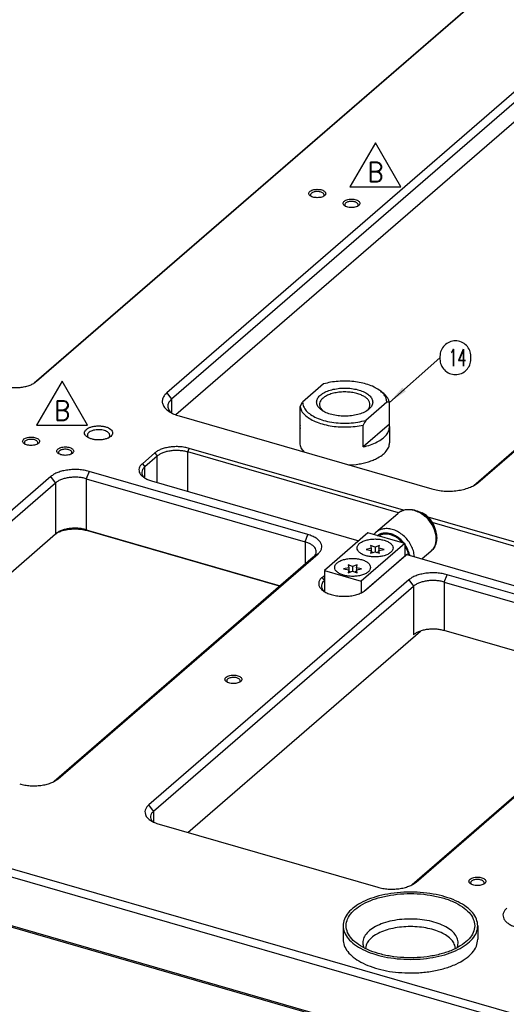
# Model space of a CAD drawing. Header units: inches. Extents: x 0 to 882, y 0 to 559.
# Tile 5 of 30: x 253 to 340, y 243 to 418. Entities that reach past the tile are written whole.
import ezdxf

# ---------------------------------------------------------------- set-up
doc = ezdxf.new("R2010")
doc.units = ezdxf.units.IN
doc.layers.add('1', color=7, linetype='Continuous')
doc.styles.add('CONVERTER_11', font='txt.shx', dxfattribs={"width": 0.9})
doc.styles.add('CONVERTER_12', font='txt.shx', dxfattribs={"width": 0.63})
doc.dimstyles.get("Standard").update_dxf_attribs({"dimtxt": 0.18, "dimasz": 0.18, "dimexe": 0.18, "dimexo": 0.0625, "dimgap": 0.09, "dimtad": 0, "dimtih": 1, "dimtoh": 1, "dimdec": 4, "dimzin": 0, "dimdsep": 46, "dimtxsty": 'Standard', "dimcen": 0.09, "dimadec": 0, "dimazin": 0, "dimtfac": 1, "dimtdec": 4, "dimtofl": 0, "dimtmove": 0, "dimatfit": 3, "dimfxl": 1, "dimtolj": 1, "dimtzin": 0, "dimarcsym": 0})

# ---------------------------------------------------------------- blocks, each defined once
blk = doc.blocks.new('REV_TRIANGLE__13', base_point=(316.77, 390.85))
at = {"layer": '1', "color": 7, "linetype": 'Continuous'}
for p, q in [((316.77, 396.1), (312.22, 388.22)), ((321.32, 388.22), (316.77, 396.1)), ((312.22, 388.22), (321.32, 388.22))]:
    blk.add_line(p, q, dxfattribs=at)
at = {"layer": '1', "color": 3, "insert": (316.77, 390.85), "char_height": 3.5, "attachment_point": 5, "line_spacing_factor": 1.080432, "style": 'CONVERTER_11'}
blk.add_mtext('B', dxfattribs=at)
blk = doc.blocks.new('REV_TRIANGLE__14', base_point=(260.93, 348.35))
at = {"layer": '1', "color": 7, "linetype": 'Continuous'}
for p, q in [((260.93, 353.6), (256.38, 345.73)), ((265.48, 345.73), (260.93, 353.6)), ((256.38, 345.73), (265.48, 345.73))]:
    blk.add_line(p, q, dxfattribs=at)
at = {"layer": '1', "color": 3, "insert": (260.93, 348.35), "char_height": 3.5, "attachment_point": 5, "line_spacing_factor": 1.080432, "style": 'CONVERTER_11'}
blk.add_mtext('B', dxfattribs=at)
blk = doc.blocks.new('bushing_E7018-21702_2', base_point=(303.3, 341.87))
at = {"color": 7, "linetype": 'Continuous'}
for p, q in [((307.54, 353.09), (303.8, 349.85)), ((317.83, 351.73), (317.42, 352.01)), ((303.34, 349.02), (303.57, 349.44)), ((303.57, 349.44), (303.8, 349.85)), ((318.8, 349.84), (315.06, 346.6)), ((319.03, 349.84), (318.8, 349.84)), ((319.26, 349.81), (319.03, 349.84)), ((319.26, 345.91), (319.26, 349.81)), ((303.34, 345.12), (303.34, 349.02)), ((306.95, 348.83), (307.34, 348.37)), ((314.82, 346.19), (314.6, 345.77)), ((319.26, 345.91), (314.6, 341.87)), ((314.6, 341.87), (314.6, 345.77)), ((315.06, 346.6), (314.82, 346.19)), ((319.3, 345.52), (319.26, 345.91)), ((303.34, 345.67), (303.3, 345.52)), ((303.3, 345.52), (303.34, 345.12)), ((303.3, 345.52), (303.3, 342.62)), ((319.3, 345.52), (319.3, 342.62))]:
    blk.add_line(p, q, dxfattribs=at)
for points, knots in [([(317.42, 352.01), (317.13, 352.2), (316.5, 352.59), (315.42, 353.01), (314.2, 353.33), (312.89, 353.54), (311.52, 353.62), (310.15, 353.57), (308.81, 353.42), (307.96, 353.2), (307.54, 353.09)], [0, 0, 0, 0, 1.043593, 2.20717, 3.471256, 4.80844, 6.186343, 7.570035, 8.924237, 10.215488, 10.215488, 10.215488, 10.215488]), ([(316.3, 349.85), (316.27, 350.06), (316.2, 350.5), (315.71, 351.07), (315.02, 351.56), (314.11, 351.94), (313.05, 352.22), (311.89, 352.36), (310.7, 352.36), (309.55, 352.22), (308.49, 351.94), (307.58, 351.56), (306.88, 351.07), (306.42, 350.5), (306.24, 349.85), (306.42, 349.2), (306.88, 348.63), (307.58, 348.14), (308.49, 347.75), (309.55, 347.48), (310.7, 347.34), (311.89, 347.34), (313.05, 347.48), (314.11, 347.75), (315.02, 348.14), (315.71, 348.63), (316.2, 349.2), (316.27, 349.64), (316.3, 349.85)], [0, 0, 0, 0, 0.615678, 1.32296, 2.168458, 3.155241, 4.258678, 5.437873, 6.643239, 7.822434, 8.925871, 9.912655, 10.758151, 11.465434, 12.081112, 12.69679, 13.404073, 14.249569, 15.236353, 16.339789, 17.518984, 18.724351, 19.903546, 21.006983, 21.993766, 22.839263, 23.546546, 24.162224, 24.162224, 24.162224, 24.162224]), ([(313.24, 351.45), (312.92, 351.51), (312.27, 351.64), (311.26, 351.68), (310.25, 351.62), (309.3, 351.45), (308.45, 351.18), (307.74, 350.82), (307.19, 350.39), (306.86, 349.89), (306.75, 349.33), (306.89, 349), (306.95, 348.83)], [0, 0, 0, 0, 0.981645, 2.000862, 3.018468, 3.99543, 4.896627, 5.695179, 6.378312, 6.956273, 7.47287, 8.000972, 8.000972, 8.000972, 8.000972]), ([(315.2, 348.29), (315.33, 348.42), (315.59, 348.67), (315.8, 349.15), (315.81, 349.64), (315.61, 350.12), (315.23, 350.55), (314.69, 350.92), (314.01, 351.23), (313.51, 351.37), (313.24, 351.45)], [0, 0, 0, 0, 0.566629, 1.05973, 1.522406, 2.01097, 2.570351, 3.221723, 3.966169, 4.79134, 4.79134, 4.79134, 4.79134]), ([(318.8, 349.84), (318.78, 350.04), (318.75, 350.44), (318.46, 351.02), (318.02, 351.56), (317.63, 351.86), (317.42, 352.01)], [0, 0, 0, 0, 0.582591, 1.203637, 1.892329, 2.664888, 2.664888, 2.664888, 2.664888]), ([(319.26, 349.81), (319.21, 349.98), (319.11, 350.34), (318.8, 350.84), (318.37, 351.32), (318.02, 351.58), (317.83, 351.73)], [0, 0, 0, 0, 0.536446, 1.113627, 1.746582, 2.443559, 2.443559, 2.443559, 2.443559]), ([(303.8, 349.85), (303.83, 349.59), (303.91, 349.02), (304.45, 348.26), (305.25, 347.58), (306.31, 347.01), (307.58, 346.56), (309, 346.25), (310.53, 346.09), (312.08, 346.1), (313.61, 346.24), (314.58, 346.49), (315.06, 346.6)], [0, 0, 0, 0, 0.797405, 1.687136, 2.724995, 3.92622, 5.27737, 6.746657, 8.290935, 9.860777, 11.404742, 12.87343, 12.87343, 12.87343, 12.87343]), ([(303.34, 349.02), (303.42, 348.77), (303.59, 348.22), (304.21, 347.52), (305.04, 346.89), (306.09, 346.35), (307.33, 345.92), (308.7, 345.61), (310.16, 345.43), (311.66, 345.4), (313.15, 345.49), (314.12, 345.68), (314.6, 345.77)], [0, 0, 0, 0, 0.798568, 1.701227, 2.740487, 3.921923, 5.232299, 6.645894, 8.128901, 9.642726, 11.146784, 12.601113, 12.601113, 12.601113, 12.601113]), ([(314.6, 341.87), (315.04, 341.99), (315.89, 342.21), (317.05, 342.7), (318.01, 343.29), (318.72, 343.97), (319.2, 344.72), (319.27, 345.26), (319.3, 345.52)], [0, 0, 0, 0, 1.376983, 2.635383, 3.754526, 4.729488, 5.578778, 6.351929, 6.351929, 6.351929, 6.351929])]:
    blk.add_open_spline(points, degree=3, knots=knots, dxfattribs=at)
blk = doc.blocks.new('bushings_pogotower', base_point=(303.3, 63.42))
blk.add_blockref('bushing_E7018-21702_2', (303.3, 341.87))
blk = doc.blocks.new('washer1__22', base_point=(324.62, 326.76))
at = {"color": 7, "linetype": 'Continuous'}
for p, q in [((324.62, 330.29), (325.11, 330.11)), ((327.53, 326.8), (327.53, 326.76))]:
    blk.add_line(p, q, dxfattribs=at)
blk.add_open_spline([(327.53, 326.8), (327.49, 327.02), (327.4, 327.47), (327.12, 328.11), (326.74, 328.72), (326.27, 329.27), (325.73, 329.75), (325.32, 329.99), (325.11, 330.11)], degree=3, knots=[0, 0, 0, 0, 0.673009, 1.374344, 2.094324, 2.821155, 3.542299, 4.245834, 4.245834, 4.245834, 4.245834], dxfattribs=at)
blk = doc.blocks.new('23796-0S111__23', base_point=(307.67, 315.91))
at = {"color": 7, "linetype": 'Continuous'}
for p, q in [((315.42, 326.53), (307.67, 319.82)), ((322, 324.63), (315.42, 326.53)), ((317.37, 325.97), (317.58, 326.1)), ((320.94, 325.44), (321.6, 324.75)), ((322, 324.63), (314.25, 317.92)), ((322, 324.63), (322, 322.44)), ((322, 324.23), (322.5, 323.28)), ((322.5, 323.28), (322.62, 322.61)), ((307.67, 319.82), (314.25, 317.92)), ((307.67, 319.82), (307.67, 316.14)), ((314.25, 317.92), (314.25, 315.91))]:
    blk.add_line(p, q, dxfattribs=at)
for points, knots in [([(319.91, 323.85), (319.88, 323.99), (319.83, 324.31), (319.46, 324.7), (318.95, 325.02), (318.29, 325.26), (317.53, 325.42), (316.71, 325.47), (315.89, 325.42), (315.13, 325.26), (314.47, 325.02), (313.95, 324.7), (313.6, 324.31), (313.47, 323.85), (313.6, 323.4), (313.95, 323.01), (314.47, 322.68), (315.13, 322.44), (315.89, 322.29), (316.71, 322.23), (317.53, 322.29), (318.29, 322.44), (318.95, 322.68), (319.46, 323.01), (319.83, 323.4), (319.88, 323.71), (319.91, 323.85)], [0, 0, 0, 0, 0.428225, 0.92933, 1.536306, 2.24615, 3.034308, 3.864321, 4.694334, 5.482492, 6.192336, 6.799312, 7.300417, 7.728642, 8.156867, 8.657972, 9.264948, 9.974793, 10.76295, 11.592963, 12.422976, 13.211134, 13.920978, 14.527954, 15.029059, 15.457284, 15.457284, 15.457284, 15.457284]), ([(320.94, 325.44), (320.76, 325.57), (320.4, 325.83), (319.82, 326.1), (319.23, 326.28), (318.64, 326.34), (318.08, 326.29), (317.74, 326.16), (317.58, 326.1)], [0, 0, 0, 0, 0.665567, 1.309199, 1.924653, 2.508894, 3.062954, 3.592441, 3.592441, 3.592441, 3.592441]), ([(315.91, 320.39), (315.88, 320.53), (315.83, 320.84), (315.46, 321.23), (314.95, 321.55), (314.29, 321.8), (313.53, 321.95), (312.71, 322.01), (311.89, 321.95), (311.13, 321.8), (310.47, 321.55), (309.95, 321.23), (309.6, 320.84), (309.47, 320.39), (309.6, 319.93), (309.95, 319.54), (310.47, 319.22), (311.13, 318.98), (311.89, 318.82), (312.71, 318.77), (313.53, 318.82), (314.29, 318.98), (314.95, 319.22), (315.46, 319.54), (315.83, 319.93), (315.88, 320.24), (315.91, 320.39)], [0, 0, 0, 0, 0.428225, 0.92933, 1.536306, 2.24615, 3.034308, 3.864321, 4.694334, 5.482492, 6.192336, 6.799312, 7.300417, 7.728642, 8.156867, 8.657972, 9.264948, 9.974793, 10.76295, 11.592963, 12.422976, 13.211134, 13.920978, 14.527954, 15.029059, 15.457284, 15.457284, 15.457284, 15.457284])]:
    blk.add_open_spline(points, degree=3, knots=knots, dxfattribs=at)
blk = doc.blocks.new('bearing_HK0509__24', base_point=(316.47, 321.89))
at = {"color": 7, "linetype": 'Continuous'}
for p, q in [((316.86, 326.65), (320.76, 330.02)), ((320.76, 330.02), (320.85, 330.1)), ((320.85, 330.1), (321.05, 330.24)), ((321.05, 330.24), (321.11, 330.28)), ((321.11, 330.28), (321.24, 330.36)), ((321.24, 330.36), (321.25, 330.36)), ((321.25, 330.36), (321.39, 330.43)), ((321.39, 330.43), (321.47, 330.47)), ((321.47, 330.47), (321.7, 330.56)), ((321.7, 330.56), (321.93, 330.63)), ((321.93, 330.63), (322.19, 330.69)), ((322.19, 330.69), (322.42, 330.72)), ((322.42, 330.72), (322.67, 330.73)), ((322.67, 330.73), (322.92, 330.73)), ((322.92, 330.73), (323.17, 330.72)), ((323.17, 330.72), (323.31, 330.7)), ((323.31, 330.7), (323.43, 330.68)), ((323.43, 330.68), (323.68, 330.63)), ((323.68, 330.63), (323.94, 330.56)), ((323.94, 330.56), (324.19, 330.47)), ((324.19, 330.47), (324.44, 330.37)), ((324.44, 330.37), (324.68, 330.26)), ((324.68, 330.26), (324.92, 330.13)), ((324.92, 330.13), (325.16, 329.99)), ((325.16, 329.99), (325.61, 329.66)), ((325.61, 329.66), (325.82, 329.48)), ((325.82, 329.48), (326.03, 329.29)), ((326.03, 329.29), (326.23, 329.09)), ((326.23, 329.09), (326.41, 328.88)), ((326.41, 328.88), (326.59, 328.66)), ((326.59, 328.66), (326.76, 328.43)), ((326.76, 328.43), (326.91, 328.2)), ((316.6, 326.39), (316.77, 326.56)), ((316.77, 326.56), (316.79, 326.58)), ((316.79, 326.58), (316.86, 326.65)), ((326.91, 328.2), (327.13, 327.82)), ((327.13, 327.82), (327.29, 327.48)), ((327.29, 327.48), (327.3, 327.46)), ((327.3, 327.46), (327.4, 327.21)), ((327.4, 327.21), (327.48, 326.95)), ((327.48, 326.95), (327.55, 326.69)), ((327.55, 326.69), (327.61, 326.43)), ((316.47, 326.23), (316.56, 326.34)), ((316.56, 326.34), (316.6, 326.39)), ((327.61, 324.89), (327.55, 324.65)), ((327.61, 326.43), (327.65, 326.17)), ((327.65, 325.14), (327.61, 324.89)), ((327.65, 326.17), (327.68, 325.91)), ((327.68, 325.39), (327.65, 325.14)), ((327.68, 325.91), (327.69, 325.65)), ((327.69, 325.65), (327.68, 325.39)), ((326.65, 323.22), (325.11, 321.89)), ((326.83, 323.39), (326.65, 323.22)), ((326.99, 323.57), (326.83, 323.39)), ((327, 323.58), (326.99, 323.57)), ((327.15, 323.78), (327, 323.58)), ((327.27, 323.97), (327.15, 323.78)), ((327.38, 324.19), (327.27, 323.97)), ((327.47, 324.41), (327.38, 324.19)), ((327.52, 324.54), (327.47, 324.41)), ((327.55, 324.65), (327.52, 324.54))]:
    blk.add_line(p, q, dxfattribs=at)
at = {"color": 1, "linetype": 'Continuous'}
for p, q in [((317.1, 326.05), (317.18, 326.1)), ((321.92, 324.66), (321.92, 324.66)), ((322, 324.54), (322.06, 324.46)), ((322.82, 322.68), (322.84, 322.54)), ((323.7, 322.37), (323.7, 322.29))]:
    blk.add_line(p, q, dxfattribs=at)
at = {"color": 7, "linetype": 'Continuous'}
for points, knots in [([(320.84, 330.09), (320.83, 330.08), (320.8, 330.06), (320.78, 330.04), (320.76, 330.02)], [0, 0, 0, 0, 0.0526409, 0.1052719, 0.1052719, 0.1052719, 0.1052719]), ([(316.78, 326.57), (316.75, 326.55), (316.7, 326.49), (316.65, 326.44), (316.63, 326.41)], [0, 0, 0, 0, 0.1094067, 0.2189941, 0.2189941, 0.2189941, 0.2189941]), ([(316.94, 326.71), (316.93, 326.7), (316.9, 326.68), (316.88, 326.66), (316.86, 326.65)], [0, 0, 0, 0, 0.0526409, 0.1052719, 0.1052719, 0.1052719, 0.1052719])]:
    blk.add_open_spline(points, degree=3, knots=knots, dxfattribs=at)
at = {"color": 1, "linetype": 'Continuous'}
for points, knots in [([(326.65, 323.22), (326.83, 323.4), (327.19, 323.77), (327.5, 324.51), (327.64, 325.33), (327.57, 326.22), (327.32, 327.12), (326.9, 327.99), (326.33, 328.8), (325.62, 329.5), (324.83, 330.06), (323.98, 330.46), (323.11, 330.68), (322.27, 330.69), (321.49, 330.52), (321.05, 330.23), (320.84, 330.09)], [0, 0, 0, 0, 0.751856, 1.530662, 2.355907, 3.235845, 4.167626, 5.139508, 6.133736, 7.129468, 8.10566, 9.043948, 9.931569, 10.764264, 11.548652, 12.302768, 12.302768, 12.302768, 12.302768]), ([(323.7, 322.37), (323.66, 322.69), (323.57, 323.34), (323.19, 324.27), (322.64, 325.15), (321.95, 325.93), (321.14, 326.56), (320.25, 327.02), (319.34, 327.29), (318.46, 327.33), (317.62, 327.16), (317.17, 326.86), (316.94, 326.71)], [0, 0, 0, 0, 0.953189, 1.957297, 2.994342, 4.041193, 5.073264, 6.068176, 7.009462, 7.890291, 8.716667, 9.508496, 9.508496, 9.508496, 9.508496]), ([(321.92, 324.66), (321.75, 324.85), (321.43, 325.24), (320.85, 325.72), (320.23, 326.1), (319.58, 326.36), (318.92, 326.5), (318.29, 326.51), (317.69, 326.39), (317.35, 326.2), (317.18, 326.1)], [0, 0, 0, 0, 0.756627, 1.505959, 2.236358, 2.93822, 3.605292, 4.235931, 4.834115, 5.409696, 5.409696, 5.409696, 5.409696]), ([(322.82, 322.68), (322.79, 322.83), (322.72, 323.14), (322.55, 323.59), (322.34, 324.04), (322.16, 324.32), (322.06, 324.46)], [0, 0, 0, 0, 0.468584, 0.950439, 1.442976, 1.943078, 1.943078, 1.943078, 1.943078])]:
    blk.add_open_spline(points, degree=3, knots=knots, dxfattribs=at)
blk = doc.blocks.new('bearing_assy2_5', base_point=(307.67, 315.91))
for name, p in [('bearing_HK0509__24', (316.47, 321.89)), ('washer1__22', (324.62, 326.76)), ('23796-0S111__23', (307.67, 315.91))]:
    blk.add_blockref(name, p)
blk = doc.blocks.new('bearings', base_point=(90.63, 145.86))
blk.add_blockref('bearing_assy2_5', (307.67, 315.91))
blk = doc.blocks.new('21791-0S112', base_point=(311.01, 248.05))
at = {"color": 7, "linetype": 'Continuous'}
for p, q in [((311.01, 256.52), (311.01, 254.09)), ((335.01, 256.52), (335.01, 254.09)), ((315.11, 253.05), (315.01, 252.47)), ((331.02, 252.44), (330.92, 253.05))]:
    blk.add_line(p, q, dxfattribs=at)
at = {"color": 1, "linetype": 'Continuous'}
for p, q in [((314.65, 252.73), (314.69, 252.65)), ((331.32, 252.59), (331.38, 252.73))]:
    blk.add_line(p, q, dxfattribs=at)
at = {"color": 7, "linetype": 'Continuous'}
for points, knots in [([(335.01, 256.52), (334.97, 256.92), (334.86, 257.76), (334.1, 258.91), (332.96, 259.94), (331.45, 260.84), (329.64, 261.57), (327.57, 262.11), (325.34, 262.44), (323.01, 262.56), (320.69, 262.44), (318.46, 262.11), (316.39, 261.57), (314.57, 260.84), (313.06, 259.94), (311.93, 258.91), (311.17, 257.76), (311.06, 256.92), (311.01, 256.52)], [0, 0, 0, 0, 1.193036, 2.509543, 4.028008, 5.775521, 7.741099, 9.888554, 12.165418, 14.509339, 16.85326, 19.130123, 21.277578, 23.243157, 24.990669, 26.509135, 27.825642, 29.018678, 29.018678, 29.018678, 29.018678]), ([(334.46, 256.52), (334.41, 256.93), (334.3, 257.79), (333.46, 258.95), (332.24, 259.98), (330.63, 260.85), (328.69, 261.54), (326.52, 262.01), (324.2, 262.25), (321.83, 262.25), (319.51, 262.01), (317.33, 261.54), (315.4, 260.85), (313.79, 259.98), (312.56, 258.95), (311.76, 257.79), (311.47, 256.52), (311.76, 255.25), (312.56, 254.09), (313.79, 253.06), (315.4, 252.19), (317.33, 251.5), (319.51, 251.03), (321.83, 250.78), (324.2, 250.78), (326.52, 251.03), (328.69, 251.5), (330.63, 252.19), (332.24, 253.06), (333.46, 254.09), (334.3, 255.25), (334.41, 256.11), (334.46, 256.52)], [0, 0, 0, 0, 1.216308, 2.573811, 4.157096, 5.989179, 8.049546, 10.28983, 12.64441, 15.038112, 17.392691, 19.632976, 21.693342, 23.525426, 25.108711, 26.466214, 27.682522, 28.89883, 30.256333, 31.839617, 33.671702, 35.732067, 37.972352, 40.326932, 42.720634, 45.075213, 47.315498, 49.375864, 51.207948, 52.791233, 54.148735, 55.365044, 55.365044, 55.365044, 55.365044]), ([(311.01, 256.52), (311.06, 256.12), (311.16, 255.28), (311.93, 254.13), (313.06, 253.1), (314.56, 252.21), (316.37, 251.48), (318.43, 250.93), (320.66, 250.6), (322.98, 250.48), (325.3, 250.59), (327.53, 250.92), (329.6, 251.45), (331.41, 252.19), (332.95, 253.06), (333.72, 253.83), (334.08, 254.19)], [0, 0, 0, 0, 1.190707, 2.504225, 4.018747, 5.761419, 7.721525, 9.86325, 12.134557, 14.473537, 16.813547, 19.087872, 21.234389, 23.200672, 24.950297, 26.471614, 26.471614, 26.471614, 26.471614]), ([(334.08, 254.19), (334.35, 254.56), (334.87, 255.25), (334.97, 256.11), (335.01, 256.52)], [0, 0, 0, 0, 1.337503, 2.546847, 2.546847, 2.546847, 2.546847]), ([(311.01, 254.09), (311.06, 253.72), (311.15, 252.93), (311.83, 251.83), (312.85, 250.84), (314.22, 249.96), (315.88, 249.23), (317.77, 248.66), (319.84, 248.26), (321.28, 248.16), (322.01, 248.11)], [0, 0, 0, 0, 1.127956, 2.361676, 3.771463, 5.385465, 7.19936, 9.1867, 11.306334, 13.50769, 13.50769, 13.50769, 13.50769]), ([(322.01, 248.11), (322.84, 248.1), (324.47, 248.08), (326.87, 248.37), (329.1, 248.87), (331.09, 249.6), (332.74, 250.51), (333.99, 251.58), (334.85, 252.78), (334.96, 253.67), (335.01, 254.09)], [0, 0, 0, 0, 2.477079, 4.907231, 7.215101, 9.335369, 11.22046, 12.851181, 14.252405, 15.510767, 15.510767, 15.510767, 15.510767])]:
    blk.add_open_spline(points, degree=3, knots=knots, dxfattribs=at)
at = {"color": 1, "linetype": 'Continuous'}
for points, knots in [([(331.38, 252.73), (331.45, 253.03), (331.59, 253.64), (331.27, 254.6), (330.59, 255.46), (329.58, 256.21), (328.29, 256.83), (326.77, 257.31), (325.09, 257.62), (323.31, 257.74), (321.52, 257.68), (319.79, 257.43), (318.21, 257.01), (316.84, 256.43), (315.73, 255.71), (314.95, 254.89), (314.49, 253.96), (314.54, 253.33), (314.57, 253.02)], [0, 0, 0, 0, 0.912363, 1.84693, 2.908449, 4.152229, 5.586894, 7.189568, 8.917574, 10.716299, 12.525131, 14.282635, 15.931642, 17.424837, 18.731823, 19.849348, 20.815938, 21.722121, 21.722121, 21.722121, 21.722121]), ([(330.92, 253.05), (330.79, 253.32), (330.51, 253.89), (329.73, 254.59), (328.73, 255.21), (327.5, 255.71), (326.11, 256.08), (324.59, 256.31), (323.01, 256.39), (321.44, 256.31), (319.92, 256.08), (318.53, 255.71), (317.3, 255.21), (316.3, 254.59), (315.52, 253.89), (315.24, 253.32), (315.11, 253.05)], [0, 0, 0, 0, 0.882583, 1.900959, 3.076981, 4.404546, 5.859096, 7.404217, 8.996329, 10.58844, 12.133562, 13.588112, 14.915677, 16.091698, 17.110075, 17.992658, 17.992658, 17.992658, 17.992658]), ([(314.57, 253.02), (314.58, 252.97), (314.6, 252.87), (314.63, 252.78), (314.65, 252.73)], [0, 0, 0, 0, 0.1514873, 0.3050529, 0.3050529, 0.3050529, 0.3050529])]:
    blk.add_open_spline(points, degree=3, knots=knots, dxfattribs=at)
blk = doc.blocks.new('bushings_interface', base_point=(311.01, 248.05))
blk.add_blockref('21791-0S112', (311.01, 248.05))
blk = doc.blocks.new('0515-2034_M3x12_8', base_point=(311.11, 319.43))
at = {"color": 7, "linetype": 'Continuous'}
for p, q in [((312.02, 320.33), (311.11, 320.13)), ((311.11, 320.13), (312.02, 319.93)), ((311.91, 320.82), (312.02, 320.33)), ((312.71, 320.53), (311.91, 320.82)), ((312.02, 319.93), (311.91, 319.43)), ((311.91, 319.43), (312.71, 319.73)), ((312.02, 320.33), (312.02, 319.93)), ((312.02, 319.93), (312.02, 319.47)), ((312.02, 319.74), (312.38, 319.61)), ((313.51, 320.82), (312.71, 320.53)), ((312.71, 320.53), (312.71, 319.73)), ((312.71, 319.73), (313.51, 319.43)), ((313.04, 319.61), (313.4, 319.74)), ((313.4, 320.33), (313.51, 320.82)), ((313.4, 320.33), (313.4, 319.93)), ((314.31, 320.13), (313.4, 320.33)), ((313.4, 319.93), (314.31, 320.13)), ((313.51, 319.43), (313.4, 319.93)), ((313.4, 319.93), (313.4, 319.47))]:
    blk.add_line(p, q, dxfattribs=at)
blk = doc.blocks.new('0515-2034_M3x12_9', base_point=(315.11, 322.9))
at = {"color": 7, "linetype": 'Continuous'}
for p, q in [((316.02, 323.79), (315.11, 323.59)), ((315.11, 323.59), (316.02, 323.39)), ((315.91, 324.28), (316.02, 323.79)), ((316.71, 323.99), (315.91, 324.28)), ((316.02, 323.39), (315.91, 322.9)), ((315.91, 322.9), (316.71, 323.19)), ((316.02, 323.79), (316.02, 323.39)), ((316.02, 323.39), (316.02, 322.94)), ((316.02, 323.21), (316.38, 323.07)), ((317.51, 324.28), (316.71, 323.99)), ((316.71, 323.99), (316.71, 323.19)), ((316.71, 323.19), (317.51, 322.9)), ((317.04, 323.07), (317.4, 323.21)), ((317.4, 323.79), (317.51, 324.28)), ((317.4, 323.79), (317.4, 323.39)), ((318.31, 323.59), (317.4, 323.79)), ((317.4, 323.39), (318.31, 323.59)), ((317.51, 322.9), (317.4, 323.39)), ((317.4, 323.39), (317.4, 322.94))]:
    blk.add_line(p, q, dxfattribs=at)
blk = doc.blocks.new('screwset_stiffener', base_point=(183.53, 271.84))
for name, p in [('0515-2034_M3x12_9', (315.11, 322.9)), ('0515-2034_M3x12_8', (311.11, 319.43))]:
    blk.add_blockref(name, p)
blk = doc.blocks.new('smallparts', base_point=(83.87, 63.42))
for name, p in [('bearings', (90.63, 145.86)), ('bushings_interface', (311.01, 248.05)), ('screwset_stiffener', (183.53, 271.84)), ('bushings_pogotower', (303.3, 63.42))]:
    blk.add_blockref(name, p)
blk = doc.blocks.new('E7018-24101_large_stiffener', base_point=(57.26, 163.51))
at = {"color": 7, "linetype": 'Continuous'}
for p, q in [((338.97, 425.13), (255.97, 353.25)), ((256.4, 353.56), (339.4, 425.44)), ((354.59, 416.44), (279.59, 351.48)), ((355.45, 415.32), (280.45, 350.37)), ((355.45, 411.86), (281.22, 347.57)), ((335.01, 335.48), (410.01, 400.44)), ((334.28, 334.98), (409.15, 399.82)), ((305.32, 386.54), (305.33, 386.52)), ((307.5, 386.52), (307.53, 386.56)), ((311.41, 384.78), (311.42, 384.76)), ((313.59, 384.76), (313.62, 384.8)), ((255.96, 353.24), (255.97, 353.25)), ((280.25, 348.06), (280.35, 347.96)), ((281.78, 347.39), (326.82, 334.39)), ((254.32, 342.37), (254.34, 342.35)), ((256.5, 342.35), (256.5, 342.36)), ((265.61, 343.53), (265.64, 343.5)), ((269.24, 343.5), (269.25, 343.51)), ((260.41, 340.61), (260.42, 340.6)), ((262.59, 340.6), (262.59, 340.6)), ((275.24, 338.88), (277.44, 340.79)), ((320.89, 330.12), (283.34, 340.96)), ((321.78, 330.59), (283.59, 341.61)), ((303.57, 341.58), (304.1, 340.94)), ((277.88, 340.23), (275.68, 338.32)), ((312, 338.66), (313.37, 338.75)), ((304.73, 326.25), (265.76, 337.5)), ((258.93, 336.58), (212.59, 296.45)), ((213.45, 295.33), (259.79, 335.47)), ((265.26, 336.2), (304.23, 324.95)), ((275.62, 336.37), (275.69, 336.32)), ((276.89, 335.81), (313.82, 325.15)), ((366.73, 317.61), (326.16, 329.32)), ((366.48, 316.96), (326.91, 328.38)), ((259.8, 326.38), (260.02, 326.5)), ((265.26, 327.11), (299.82, 317.13)), ((299.69, 317.02), (265.51, 326.89)), ((219.58, 291.55), (259.79, 326.37)), ((572.44, 174.11), (59.76, 322.11)), ((305.69, 322.22), (259.53, 282.24)), ((260.22, 282.7), (306.56, 322.83)), ((314.84, 316.24), (322.17, 322.59)), ((322.36, 322.68), (315.06, 316.36)), ((322.36, 322.68), (322.17, 322.59)), ((322.36, 322.68), (360.03, 311.81)), ((59.26, 320.81), (571.94, 172.81)), ((322.72, 318.17), (276.38, 278.04)), ((307.26, 318.61), (307.67, 318.96)), ((307.67, 318.02), (307.35, 317.67)), ((329.05, 317.78), (368.02, 306.53)), ((368.52, 307.83), (329.55, 319.08)), ((277.24, 276.92), (323.58, 317.05)), ((307.35, 316.44), (307.58, 316.19)), ((283.37, 273.13), (324.83, 309.04)), ((363.98, 299.04), (329.05, 309.12)), ((369.48, 303.8), (323.32, 263.83)), ((324.01, 264.29), (370.35, 304.42)), ((290.37, 299.93), (290.39, 299.91)), ((292.55, 299.91), (292.55, 299.92)), ((277.05, 275.11), (277.11, 275.05)), ((278.21, 274.62), (317.18, 263.37)), ((401.6, 213.03), (220.24, 265.38)), ((220.49, 265.6), (401.77, 213.27)), ((333.84, 263.92), (333.86, 263.9)), ((336.02, 263.9), (336.02, 263.9))]:
    blk.add_line(p, q, dxfattribs=at)
at = {"color": 1, "linetype": 'Continuous'}
for p, q in [((256.4, 353.56), (255.97, 353.25)), ((279.59, 351.48), (280.45, 350.37)), ((280.45, 350.37), (280.45, 347.91)), ((277.44, 340.79), (277.88, 340.23)), ((283.34, 340.96), (283.59, 341.61)), ((283.34, 333.95), (283.34, 340.96)), ((275.24, 338.88), (275.68, 338.32)), ((277.88, 335.52), (277.88, 340.23)), ((265.76, 337.5), (265.26, 336.2)), ((275.68, 336.33), (275.68, 338.32)), ((259.79, 335.47), (258.93, 336.58)), ((259.79, 335.47), (259.79, 326.37)), ((265.26, 336.2), (265.26, 327.11)), ((334.41, 335.06), (335.01, 335.48)), ((265.51, 326.89), (265.26, 327.11)), ((304.23, 324.95), (304.73, 326.25)), ((304.23, 324.95), (304.23, 320.95)), ((306.56, 322.83), (305.69, 322.22)), ((307.67, 318.09), (307.26, 318.61)), ((322.72, 318.17), (323.58, 317.05)), ((329.05, 317.78), (329.55, 319.08)), ((329.05, 317.78), (329.05, 309.12)), ((323.58, 317.05), (323.58, 308.39)), ((260.22, 282.7), (259.72, 282.35)), ((277.24, 276.92), (276.38, 278.04)), ((277.24, 276.92), (277.24, 274.98)), ((323.51, 263.93), (324.01, 264.29))]:
    blk.add_line(p, q, dxfattribs=at)
at = {"color": 7, "linetype": 'Continuous'}
for points, knots in [([(307.92, 387.04), (307.9, 387.11), (307.87, 387.27), (307.67, 387.47), (307.39, 387.62), (307.03, 387.74), (306.63, 387.79), (306.21, 387.79), (305.8, 387.74), (305.45, 387.62), (305.16, 387.47), (304.97, 387.27), (304.89, 387.04), (304.97, 386.8), (305.16, 386.61), (305.45, 386.45), (305.8, 386.34), (306.21, 386.29), (306.63, 386.29), (307.03, 386.34), (307.39, 386.45), (307.67, 386.61), (307.87, 386.8), (307.9, 386.97), (307.92, 387.04)], [0, 0, 0, 0, 0.219862, 0.48285, 0.805647, 1.182902, 1.596944, 2.023888, 2.43793, 2.815186, 3.137982, 3.400971, 3.620832, 3.840694, 4.103682, 4.426479, 4.803735, 5.217776, 5.644721, 6.058762, 6.436018, 6.758815, 7.021803, 7.241665, 7.241665, 7.241665, 7.241665]), ([(307.22, 387.23), (307.13, 387.26), (306.94, 387.33), (306.63, 387.38), (306.31, 387.39), (306, 387.35), (305.72, 387.28), (305.48, 387.17), (305.31, 387.03), (305.21, 386.86), (305.22, 386.68), (305.28, 386.59), (305.32, 386.54)], [0, 0, 0, 0, 0.284626, 0.597401, 0.922188, 1.241218, 1.537488, 1.797315, 2.013699, 2.191669, 2.354236, 2.534785, 2.534785, 2.534785, 2.534785]), ([(307.53, 386.56), (307.57, 386.61), (307.64, 386.73), (307.6, 386.94), (307.44, 387.11), (307.3, 387.19), (307.22, 387.23)], [0, 0, 0, 0, 0.1963745, 0.3809232, 0.598965, 0.8712143, 0.8712143, 0.8712143, 0.8712143]), ([(314.01, 385.28), (313.99, 385.36), (313.96, 385.52), (313.76, 385.71), (313.48, 385.87), (313.12, 385.98), (312.72, 386.03), (312.3, 386.03), (311.89, 385.98), (311.54, 385.87), (311.25, 385.71), (311.06, 385.52), (310.98, 385.28), (311.06, 385.05), (311.25, 384.85), (311.54, 384.7), (311.89, 384.59), (312.3, 384.53), (312.72, 384.53), (313.12, 384.59), (313.48, 384.7), (313.76, 384.85), (313.96, 385.05), (313.99, 385.21), (314.01, 385.28)], [0, 0, 0, 0, 0.219862, 0.48285, 0.805647, 1.182902, 1.596944, 2.023888, 2.43793, 2.815186, 3.137982, 3.400971, 3.620832, 3.840694, 4.103682, 4.426479, 4.803735, 5.217776, 5.644721, 6.058762, 6.436018, 6.758815, 7.021803, 7.241665, 7.241665, 7.241665, 7.241665]), ([(313.15, 385.53), (313.06, 385.55), (312.87, 385.6), (312.57, 385.63), (312.27, 385.62), (311.98, 385.57), (311.73, 385.49), (311.52, 385.38), (311.37, 385.24), (311.3, 385.08), (311.31, 384.91), (311.37, 384.82), (311.41, 384.78)], [0, 0, 0, 0, 0.284414, 0.58632, 0.891345, 1.184752, 1.453199, 1.686755, 1.881728, 2.045076, 2.198197, 2.368873, 2.368873, 2.368873, 2.368873]), ([(313.62, 384.8), (313.65, 384.84), (313.7, 384.92), (313.71, 385.08), (313.65, 385.22), (313.53, 385.35), (313.36, 385.45), (313.22, 385.5), (313.15, 385.53)], [0, 0, 0, 0, 0.152005, 0.290656, 0.43682, 0.607336, 0.809178, 1.041357, 1.041357, 1.041357, 1.041357]), ([(250.26, 352.73), (250.52, 352.67), (251.07, 352.53), (251.92, 352.44), (252.8, 352.42), (253.66, 352.49), (254.48, 352.64), (255.23, 352.87), (255.88, 353.16), (256.24, 353.43), (256.4, 353.56)], [0, 0, 0, 0, 0.823884, 1.688812, 2.570612, 3.443943, 4.284048, 5.068549, 5.779505, 6.406058, 6.406058, 6.406058, 6.406058]), ([(279.59, 351.48), (279.41, 351.31), (279.09, 351), (278.8, 350.4), (278.76, 349.77), (278.97, 349.17), (279.41, 348.61), (280.04, 348.12), (280.85, 347.69), (281.46, 347.49), (281.78, 347.39)], [0, 0, 0, 0, 0.722908, 1.354864, 1.943911, 2.554973, 3.243893, 4.040891, 4.952336, 5.967927, 5.967927, 5.967927, 5.967927]), ([(280.45, 350.37), (280.28, 350.2), (279.96, 349.88), (279.74, 349.24), (279.84, 348.58), (280.11, 348.24), (280.25, 348.06)], [0, 0, 0, 0, 0.723092, 1.344363, 1.947278, 2.62589, 2.62589, 2.62589, 2.62589]), ([(269.94, 344.37), (269.92, 344.48), (269.88, 344.72), (269.6, 345.03), (269.19, 345.28), (268.68, 345.47), (268.08, 345.59), (267.44, 345.63), (266.8, 345.59), (266.21, 345.47), (265.69, 345.28), (265.29, 345.03), (265.01, 344.72), (264.91, 344.37), (265.01, 344.01), (265.29, 343.71), (265.69, 343.45), (266.21, 343.26), (266.8, 343.14), (267.44, 343.1), (268.08, 343.14), (268.68, 343.26), (269.19, 343.45), (269.6, 343.71), (269.88, 344.01), (269.92, 344.25), (269.94, 344.37)], [0, 0, 0, 0, 0.334551, 0.726039, 1.200239, 1.754805, 2.370553, 3.019001, 3.667449, 4.283197, 4.837763, 5.311962, 5.703451, 6.038002, 6.372553, 6.764041, 7.238241, 7.792807, 8.408555, 9.057003, 9.70545, 10.321198, 10.875764, 11.349964, 11.741453, 12.076003, 12.076003, 12.076003, 12.076003]), ([(268.48, 344.79), (268.32, 344.83), (268.01, 344.91), (267.52, 344.94), (267.02, 344.92), (266.55, 344.84), (266.13, 344.7), (265.79, 344.52), (265.55, 344.29), (265.43, 344.03), (265.45, 343.75), (265.56, 343.6), (265.61, 343.53)], [0, 0, 0, 0, 0.473225, 0.973531, 1.477398, 1.960895, 2.402509, 2.786412, 3.107066, 3.376389, 3.62965, 3.912045, 3.912045, 3.912045, 3.912045]), ([(269.25, 343.51), (269.31, 343.58), (269.42, 343.72), (269.46, 343.99), (269.37, 344.24), (269.15, 344.47), (268.85, 344.66), (268.61, 344.74), (268.48, 344.79)], [0, 0, 0, 0, 0.278004, 0.52423, 0.778686, 1.076479, 1.432573, 1.845074, 1.845074, 1.845074, 1.845074]), ([(256.92, 342.87), (256.9, 342.95), (256.87, 343.11), (256.67, 343.3), (256.39, 343.46), (256.03, 343.57), (255.63, 343.63), (255.21, 343.63), (254.8, 343.57), (254.45, 343.46), (254.16, 343.3), (253.97, 343.11), (253.89, 342.87), (253.97, 342.64), (254.16, 342.44), (254.45, 342.29), (254.8, 342.18), (255.21, 342.12), (255.63, 342.12), (256.03, 342.18), (256.39, 342.29), (256.67, 342.44), (256.87, 342.64), (256.9, 342.8), (256.92, 342.87)], [0, 0, 0, 0, 0.219862, 0.48285, 0.805647, 1.182902, 1.596944, 2.023888, 2.43793, 2.815186, 3.137982, 3.400971, 3.620832, 3.840694, 4.103682, 4.426479, 4.803735, 5.217776, 5.644721, 6.058762, 6.436018, 6.758815, 7.021803, 7.241665, 7.241665, 7.241665, 7.241665]), ([(256.5, 342.36), (256.54, 342.41), (256.62, 342.5), (256.62, 342.7), (256.51, 342.87), (256.33, 343.02), (256.07, 343.13), (255.77, 343.2), (255.43, 343.22), (255.1, 343.2), (254.79, 343.13), (254.53, 343.03), (254.33, 342.89), (254.22, 342.72), (254.21, 342.52), (254.28, 342.42), (254.32, 342.37)], [0, 0, 0, 0, 0.191747, 0.362572, 0.550934, 0.782587, 1.061798, 1.379054, 1.717488, 2.056911, 2.376989, 2.660386, 2.896666, 3.088413, 3.259238, 3.4476, 3.4476, 3.4476, 3.4476]), ([(303.3, 342.62), (303.31, 342.44), (303.34, 342.08), (303.49, 341.75), (303.57, 341.58)], [0, 0, 0, 0, 0.52657, 1.078857, 1.078857, 1.078857, 1.078857]), ([(316.96, 339.79), (317.3, 339.98), (317.94, 340.33), (318.69, 341.03), (319.2, 341.79), (319.27, 342.35), (319.3, 342.62)], [0, 0, 0, 0, 1.165007, 2.177316, 3.054986, 3.850343, 3.850343, 3.850343, 3.850343]), ([(263.01, 341.12), (262.99, 341.19), (262.96, 341.35), (262.76, 341.54), (262.48, 341.7), (262.12, 341.81), (261.72, 341.87), (261.3, 341.87), (260.89, 341.81), (260.54, 341.7), (260.25, 341.54), (260.06, 341.35), (259.98, 341.12), (260.06, 340.88), (260.25, 340.69), (260.54, 340.53), (260.89, 340.42), (261.3, 340.36), (261.72, 340.36), (262.12, 340.42), (262.48, 340.53), (262.76, 340.69), (262.96, 340.88), (262.99, 341.04), (263.01, 341.12)], [0, 0, 0, 0, 0.219862, 0.48285, 0.805647, 1.182902, 1.596944, 2.023888, 2.43793, 2.815186, 3.137982, 3.400971, 3.620832, 3.840694, 4.103682, 4.426479, 4.803735, 5.217776, 5.644721, 6.058762, 6.436018, 6.758815, 7.021803, 7.241665, 7.241665, 7.241665, 7.241665]), ([(262.59, 340.6), (262.63, 340.65), (262.71, 340.75), (262.71, 340.94), (262.6, 341.12), (262.41, 341.26), (262.16, 341.37), (261.85, 341.44), (261.52, 341.46), (261.19, 341.44), (260.88, 341.38), (260.62, 341.27), (260.42, 341.13), (260.31, 340.96), (260.3, 340.77), (260.37, 340.67), (260.41, 340.61)], [0, 0, 0, 0, 0.191747, 0.362572, 0.550934, 0.782588, 1.0618, 1.379056, 1.71749, 2.056914, 2.376992, 2.660389, 2.896669, 3.088415, 3.259241, 3.447603, 3.447603, 3.447603, 3.447603]), ([(283.59, 341.61), (283.32, 341.68), (282.78, 341.81), (281.92, 341.91), (281.05, 341.92), (280.18, 341.85), (279.36, 341.7), (278.62, 341.47), (277.97, 341.18), (277.61, 340.91), (277.44, 340.79)], [0, 0, 0, 0, 0.823884, 1.688811, 2.57061, 3.443941, 4.284045, 5.068546, 5.779501, 6.406054, 6.406054, 6.406054, 6.406054]), ([(283.34, 340.96), (283.1, 341.02), (282.62, 341.14), (281.86, 341.22), (281.08, 341.24), (280.31, 341.17), (279.58, 341.04), (278.92, 340.84), (278.34, 340.58), (278.02, 340.34), (277.88, 340.23)], [0, 0, 0, 0, 0.732342, 1.501167, 2.284989, 3.061284, 3.808044, 4.505379, 5.13734, 5.694276, 5.694276, 5.694276, 5.694276]), ([(275.24, 338.88), (275.11, 338.75), (274.87, 338.52), (274.65, 338.07), (274.62, 337.6), (274.78, 337.14), (275.11, 336.73), (275.58, 336.36), (276.19, 336.04), (276.65, 335.89), (276.89, 335.81)], [0, 0, 0, 0, 0.54218, 1.016147, 1.457931, 1.916228, 2.432916, 3.030663, 3.714246, 4.475937, 4.475937, 4.475937, 4.475937]), ([(313.37, 338.75), (313.7, 338.81), (314.35, 338.9), (315.29, 339.14), (316.16, 339.42), (316.7, 339.67), (316.96, 339.79)], [0, 0, 0, 0, 1.005086, 1.971727, 2.889092, 3.748167, 3.748167, 3.748167, 3.748167]), ([(265.76, 337.5), (265.46, 337.57), (264.85, 337.72), (263.9, 337.83), (262.93, 337.84), (261.97, 337.76), (261.06, 337.6), (260.23, 337.34), (259.51, 337.02), (259.11, 336.72), (258.93, 336.58)], [0, 0, 0, 0, 0.915428, 1.876459, 2.856237, 3.826606, 4.760057, 5.631725, 6.421677, 7.117847, 7.117847, 7.117847, 7.117847]), ([(275.68, 338.32), (275.53, 338.18), (275.26, 337.91), (275.09, 337.35), (275.23, 336.8), (275.48, 336.52), (275.62, 336.37)], [0, 0, 0, 0, 0.611733, 1.135223, 1.653602, 2.253269, 2.253269, 2.253269, 2.253269]), ([(265.26, 336.2), (265.02, 336.26), (264.53, 336.38), (263.77, 336.46), (263, 336.48), (262.23, 336.41), (261.5, 336.28), (260.84, 336.07), (260.26, 335.82), (259.94, 335.58), (259.79, 335.47)], [0, 0, 0, 0, 0.732341, 1.501166, 2.284987, 3.061282, 3.808041, 4.505375, 5.137335, 5.694271, 5.694271, 5.694271, 5.694271]), ([(326.82, 334.39), (327.17, 334.3), (327.9, 334.11), (329.04, 333.99), (330.21, 333.97), (331.36, 334.07), (332.45, 334.27), (333.44, 334.57), (334.31, 334.96), (334.79, 335.32), (335.01, 335.48)], [0, 0, 0, 0, 1.098513, 2.251751, 3.427485, 4.591929, 5.71207, 6.758073, 7.706015, 8.54142, 8.54142, 8.54142, 8.54142]), ([(265.26, 327.11), (265.02, 327.16), (264.53, 327.29), (263.77, 327.37), (263, 327.38), (262.23, 327.32), (261.5, 327.18), (260.84, 326.98), (260.26, 326.72), (259.94, 326.48), (259.79, 326.37)], [0, 0, 0, 0, 0.732341, 1.501165, 2.284987, 3.061281, 3.80804, 4.505374, 5.137334, 5.69427, 5.69427, 5.69427, 5.69427]), ([(265.51, 326.89), (265.21, 326.96), (264.59, 327.11), (263.62, 327.2), (262.64, 327.19), (261.69, 327.07), (260.8, 326.86), (260.27, 326.62), (260.02, 326.5)], [0, 0, 0, 0, 0.930563, 1.909377, 2.901541, 3.870987, 4.783646, 5.610871, 5.610871, 5.610871, 5.610871]), ([(305.69, 322.22), (305.81, 322.33), (306.03, 322.54), (306.22, 322.94), (306.25, 323.36), (306.1, 323.76), (305.81, 324.13), (305.39, 324.46), (304.85, 324.75), (304.44, 324.88), (304.23, 324.95)], [0, 0, 0, 0, 0.481939, 0.903243, 1.295941, 1.703316, 2.162596, 2.693928, 3.301559, 3.978621, 3.978621, 3.978621, 3.978621]), ([(306.56, 322.83), (306.7, 322.97), (306.97, 323.24), (307.21, 323.74), (307.25, 324.26), (307.07, 324.76), (306.71, 325.23), (306.18, 325.64), (305.51, 325.99), (305, 326.16), (304.73, 326.25)], [0, 0, 0, 0, 0.602423, 1.129052, 1.619924, 2.129143, 2.703242, 3.367406, 4.126943, 4.973267, 4.973267, 4.973267, 4.973267]), ([(307.26, 318.61), (307.11, 318.47), (306.84, 318.2), (306.63, 317.67), (306.68, 317.12), (306.97, 316.62), (307.46, 316.18), (308.12, 315.8), (308.93, 315.51), (309.85, 315.31), (310.83, 315.22), (311.82, 315.24), (312.79, 315.37), (313.67, 315.6), (314.44, 315.91), (314.86, 316.22), (315.06, 316.36)], [0, 0, 0, 0, 0.612895, 1.142213, 1.647109, 2.199259, 2.847438, 3.607625, 4.471845, 5.417168, 6.411703, 7.418855, 8.400897, 9.322385, 10.153883, 10.876656, 10.876656, 10.876656, 10.876656]), ([(329.55, 319.08), (329.25, 319.16), (328.65, 319.31), (327.7, 319.41), (326.72, 319.43), (325.76, 319.35), (324.85, 319.18), (324.03, 318.93), (323.3, 318.61), (322.9, 318.31), (322.72, 318.17)], [0, 0, 0, 0, 0.915427, 1.876459, 2.856237, 3.826606, 4.760056, 5.631724, 6.421675, 7.117845, 7.117845, 7.117845, 7.117845]), ([(329.05, 317.78), (328.81, 317.84), (328.33, 317.96), (327.57, 318.05), (326.79, 318.06), (326.02, 318), (325.29, 317.86), (324.63, 317.66), (324.05, 317.4), (323.73, 317.16), (323.58, 317.05)], [0, 0, 0, 0, 0.732342, 1.501167, 2.284989, 3.061284, 3.808045, 4.505379, 5.13734, 5.694276, 5.694276, 5.694276, 5.694276]), ([(307.35, 317.67), (307.3, 317.57), (307.19, 317.38), (307.14, 317.05), (307.19, 316.73), (307.3, 316.53), (307.35, 316.44)], [0, 0, 0, 0, 0.338521, 0.655242, 0.971963, 1.310483, 1.310483, 1.310483, 1.310483]), ([(329.05, 309.12), (328.81, 309.18), (328.33, 309.3), (327.57, 309.39), (326.79, 309.4), (326.02, 309.34), (325.29, 309.2), (324.63, 309), (324.05, 308.74), (323.73, 308.5), (323.58, 308.39)], [0, 0, 0, 0, 0.732342, 1.501167, 2.28499, 3.061285, 3.808046, 4.505381, 5.137342, 5.694279, 5.694279, 5.694279, 5.694279]), ([(292.97, 300.43), (292.95, 300.51), (292.92, 300.67), (292.72, 300.86), (292.44, 301.02), (292.08, 301.13), (291.68, 301.19), (291.26, 301.19), (290.86, 301.13), (290.5, 301.02), (290.21, 300.86), (290.02, 300.67), (289.94, 300.43), (290.02, 300.2), (290.21, 300), (290.5, 299.85), (290.86, 299.74), (291.26, 299.68), (291.68, 299.68), (292.08, 299.74), (292.44, 299.85), (292.72, 300), (292.92, 300.2), (292.95, 300.36), (292.97, 300.43)], [0, 0, 0, 0, 0.219862, 0.48285, 0.805647, 1.182902, 1.596944, 2.023888, 2.43793, 2.815186, 3.137982, 3.400971, 3.620832, 3.840694, 4.103682, 4.426479, 4.803735, 5.217776, 5.644721, 6.058762, 6.436018, 6.758815, 7.021803, 7.241665, 7.241665, 7.241665, 7.241665]), ([(292.55, 299.92), (292.6, 299.97), (292.68, 300.07), (292.67, 300.28), (292.54, 300.46), (292.33, 300.6), (292.05, 300.71), (291.72, 300.77), (291.37, 300.78), (291.03, 300.74), (290.72, 300.66), (290.48, 300.53), (290.31, 300.37), (290.28, 300.23), (290.27, 300.17)], [0, 0, 0, 0, 0.199902, 0.378765, 0.580497, 0.831591, 1.133717, 1.47369, 1.830771, 2.181359, 2.502905, 2.778102, 3.00069, 3.184895, 3.184895, 3.184895, 3.184895]), ([(290.27, 300.17), (290.27, 300.13), (290.29, 300.04), (290.34, 299.97), (290.37, 299.93)], [0, 0, 0, 0, 0.1243311, 0.2627921, 0.2627921, 0.2627921, 0.2627921]), ([(253.39, 281.79), (253.68, 281.71), (254.29, 281.56), (255.24, 281.46), (256.21, 281.44), (257.17, 281.52), (258.08, 281.69), (258.91, 281.94), (259.64, 282.26), (260.03, 282.56), (260.22, 282.7)], [0, 0, 0, 0, 0.915426, 1.876457, 2.856234, 3.826603, 4.760053, 5.631722, 6.421673, 7.117844, 7.117844, 7.117844, 7.117844]), ([(276.38, 278.04), (276.23, 277.89), (275.96, 277.63), (275.72, 277.13), (275.69, 276.61), (275.86, 276.1), (276.23, 275.64), (276.76, 275.23), (277.43, 274.87), (277.94, 274.71), (278.21, 274.62)], [0, 0, 0, 0, 0.602421, 1.129049, 1.61992, 2.129138, 2.703236, 3.367399, 4.126934, 4.973257, 4.973257, 4.973257, 4.973257]), ([(277.24, 276.92), (277.11, 276.79), (276.86, 276.54), (276.68, 276.04), (276.74, 275.53), (276.94, 275.26), (277.05, 275.11)], [0, 0, 0, 0, 0.567293, 1.055483, 1.526372, 2.051374, 2.051374, 2.051374, 2.051374]), ([(336.44, 264.42), (336.43, 264.49), (336.4, 264.66), (336.19, 264.85), (335.91, 265.01), (335.55, 265.12), (335.15, 265.17), (334.73, 265.17), (334.33, 265.12), (333.97, 265.01), (333.69, 264.85), (333.49, 264.66), (333.42, 264.42), (333.49, 264.19), (333.69, 263.99), (333.97, 263.84), (334.33, 263.73), (334.73, 263.67), (335.15, 263.67), (335.55, 263.73), (335.91, 263.84), (336.19, 263.99), (336.4, 264.19), (336.43, 264.35), (336.44, 264.42)], [0, 0, 0, 0, 0.219862, 0.48285, 0.805647, 1.182902, 1.596944, 2.023888, 2.43793, 2.815186, 3.137982, 3.400971, 3.620832, 3.840694, 4.103682, 4.426479, 4.803735, 5.217776, 5.644721, 6.058762, 6.436018, 6.758815, 7.021803, 7.241665, 7.241665, 7.241665, 7.241665]), ([(317.18, 263.37), (317.48, 263.3), (318.08, 263.14), (319.03, 263.04), (320, 263.02), (320.96, 263.1), (321.88, 263.27), (322.7, 263.53), (323.43, 263.85), (323.82, 264.15), (324.01, 264.29)], [0, 0, 0, 0, 0.915426, 1.876456, 2.856232, 3.8266, 4.760049, 5.631717, 6.421668, 7.117838, 7.117838, 7.117838, 7.117838]), ([(336.02, 263.9), (336.07, 263.96), (336.14, 264.05), (336.15, 264.25), (336.04, 264.42), (335.85, 264.57), (335.59, 264.67), (335.29, 264.74), (334.96, 264.77), (334.62, 264.75), (334.31, 264.68), (334.05, 264.58), (333.86, 264.44), (333.74, 264.27), (333.73, 264.07), (333.8, 263.97), (333.84, 263.92)], [0, 0, 0, 0, 0.191746, 0.362571, 0.550933, 0.782587, 1.061798, 1.379054, 1.717488, 2.056911, 2.376988, 2.660385, 2.896664, 3.088411, 3.259236, 3.447598, 3.447598, 3.447598, 3.447598]), ([(340.17, 259.62), (340.03, 259.48), (339.75, 259.22), (339.51, 258.72), (339.48, 258.2), (339.65, 257.69), (340.02, 257.23), (340.55, 256.81), (341.22, 256.46), (341.73, 256.29), (342, 256.21)], [0, 0, 0, 0, 0.602422, 1.12905, 1.619921, 2.12914, 2.703239, 3.367402, 4.126939, 4.973263, 4.973263, 4.973263, 4.973263])]:
    blk.add_open_spline(points, degree=3, knots=knots, dxfattribs=at)
blk = doc.blocks.new('E7018-64101_wpi_large_stiffener_assy', base_point=(57.26, 63.42))
for name, p in [('E7018-24101_large_stiffener', (57.26, 163.51)), ('smallparts', (83.87, 63.42))]:
    blk.add_blockref(name, p)
blk = doc.blocks.new('gen1', base_point=(419, 242))
at = {"layer": '1', "color": 1}
blk.add_lwpolyline([(331.03, 354.77), (331.03, 354.77, 0.414214), (333.79, 357.53), (333.79, 358.01, 0.414214), (331.03, 360.77), (331.03, 360.77, 0.414214), (328.27, 358.01), (328.27, 357.53, 0.414214)], format="xyb", close=True, dxfattribs=at)
at = {"layer": '1', "color": 3}
blk.add_solid([(321.58, 352.47), (322.19, 351.78), (319.26, 349.81)], dxfattribs=at)
blk.add_blockref('E7018-64101_wpi_large_stiffener_assy', (57.26, 63.42))
at = {"layer": '1'}
for name, p in [('REV_TRIANGLE__13', (316.77, 390.85)), ('REV_TRIANGLE__14', (260.93, 348.35))]:
    blk.add_blockref(name, p, dxfattribs=at)
at = {"layer": '1', "color": 1, "style": 'CONVERTER_12', "width": 0.63}
blk.add_text('14', height=3, dxfattribs=at).set_placement((329.77, 356.27))
at = {"layer": '1', "color": 3, "linetype": 'Continuous', "has_arrowhead": 0}
blk.add_leader([(319.26, 349.81), (328.27, 357.77)], dimstyle='Standard', dxfattribs=at)

msp = doc.modelspace()

# ---------------------------------------------------------------- block references
msp.add_blockref('gen1', (419, 242))

doc.saveas('drawing.dxf')
